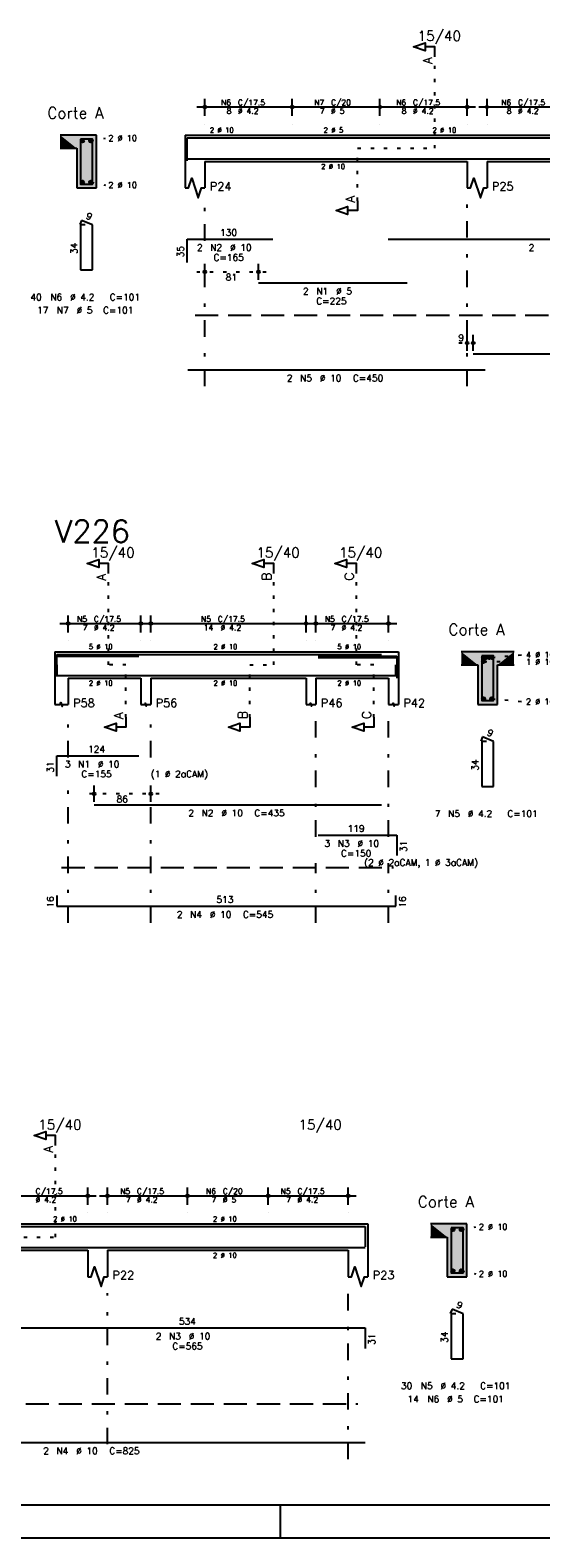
# Model space of a CAD drawing. Extents: x 0 to 119, y 0 to 84.
# Tile 5 of 16: x 56 to 71, y 0 to 46. Entities that reach past the tile are written whole.
import ezdxf

# ---------------------------------------------------------------- set-up
doc = ezdxf.new("R2010")
doc.units = 0
doc.header["$MEASUREMENT"] = 0
for name, pattern in [('ESTILO_TQS_0001', [1, 0.7, -0.3]), ('ESTILO_TQS_0002', [0.4, 0.1, -0.3]), ('ESTILO_TQS_0003', [1.5, 0.5, -0.4, 0.1, -0.5])]:
    doc.linetypes.add(name, pattern=pattern)
for name, color, linetype in [('1', 1, 'CONTINUOUS'), ('2', 2, 'CONTINUOUS'), ('4', 4, 'CONTINUOUS'), ('6', 6, 'CONTINUOUS'), ('7', 7, 'CONTINUOUS'), ('8', 8, 'CONTINUOUS'), ('9', 9, 'CONTINUOUS')]:
    doc.layers.add(name, color=color, linetype=linetype)
doc.styles.get("Standard").update_dxf_attribs({"font": 'ROMANS.SHX'})

msp = doc.modelspace()

# ---------------------------------------------------------------- linework, layer by layer
at = {"layer": '1', "linetype": 'ESTILO_TQS_0002'}
for p, q in [((68.08167, 42.04), (68.08167, 44.81)), ((57.65833, 42.265), (58.10333, 42.35)), ((65.73667, 40.455), (65.73667, 42.04)), ((65.73667, 42.04), (68.08167, 42.04)), ((57.65833, 41.015), (58.10333, 40.93)), ((60.86667, 38.3), (62.98667, 38.3)), ((68.80667, 36.15), (69.48667, 36.15)), ((58.20167, 26.41), (58.20167, 29.18)), ((63.20167, 26.41), (63.20167, 29.18)), ((65.70167, 26.41), (65.70167, 29.18)), ((69.55167, 26.515), (70.74667, 26.504)), ((69.80167, 26.635), (70.74667, 26.72)), ((58.72667, 26.41), (58.20167, 26.41)), ((58.72667, 24.825), (58.72667, 26.41)), ((62.47667, 24.825), (62.47667, 26.41)), ((62.47667, 26.41), (63.20167, 26.41)), ((66.22667, 26.41), (65.70167, 26.41)), ((66.22667, 24.825), (66.22667, 26.41)), ((69.80167, 25.385), (70.74667, 25.3)), ((59.72667, 22.51), (57.51397, 22.51)), ((56.595, 9.1), (56.595, 11.87)), ((68.875, 9.325), (69.32, 9.41)), ((54.43, 9.1), (56.595, 9.1)), ((68.875, 8.075), (69.32, 7.99))]:
    msp.add_line(p, q, dxfattribs=at)
at = {"layer": '1', "linetype": 'ESTILO_TQS_0001'}
for p, q in [((60.81667, 36.995), (77.23667, 36.995)), ((56.77667, 20.285), (66.82667, 20.285)), ((49.69, 4.055), (65.75, 4.055))]:
    msp.add_line(p, q, dxfattribs=at)
at = {"layer": '1', "linetype": 'Continuous'}
for p, q in [((63.400002, 0), (63.400002, 1)), ((0, 0), (118.900002, 0))]:
    msp.add_line(p, q, dxfattribs=at)
for centre in [(57.40833, 42.265), (57.65833, 42.265), (57.40833, 41.015), (57.65833, 41.015), (69.55167, 26.635), (69.55167, 26.515), (69.635003, 26.635), (69.718337, 26.635), (69.80167, 26.635), (69.55167, 25.385), (69.80167, 25.385), (68.625, 9.325), (68.875, 9.325), (68.625, 8.075), (68.875, 8.075)]:
    msp.add_circle(centre, 0.05, dxfattribs=at)
at = {"layer": '2', "linetype": 'Continuous'}
for p, q in [((61.11667, 43.02), (61.11667, 43.54)), ((63.75667, 43.02), (63.75667, 43.54)), ((63.75667, 43.02), (63.75667, 43.54)), ((66.41667, 43.02), (66.41667, 43.54)), ((66.41667, 43.02), (66.41667, 43.54)), ((69.05667, 43.02), (69.05667, 43.54)), ((69.65667, 43.02), (69.65667, 43.54)), ((60.86667, 43.29), (64.00667, 43.29)), ((63.50667, 43.29), (66.66667, 43.29)), ((66.16667, 43.29), (69.30667, 43.29)), ((69.40667, 43.29), (72.42667, 43.29)), ((57.83333, 42.44), (56.73333, 42.44)), ((57.83333, 40.84), (57.83333, 42.44)), ((60.51667, 42.44), (60.51667, 41.64)), ((60.51667, 42.44), (61.11667, 42.44)), ((61.11667, 42.77), (61.11667, 42.77)), ((61.11667, 42.44), (69.05667, 42.44)), ((63.75667, 42.77), (63.75667, 42.77)), ((63.75667, 42.77), (63.75667, 42.77)), ((66.41667, 42.77), (66.41667, 42.77)), ((66.41667, 42.77), (66.41667, 42.77)), ((69.05667, 42.77), (69.05667, 42.77)), ((69.05667, 42.44), (69.65667, 42.44)), ((69.65667, 42.77), (69.65667, 42.77)), ((69.65667, 42.44), (77.23667, 42.44)), ((56.73333, 42.04), (57.23333, 42.04)), ((57.23333, 42.04), (57.23333, 40.84)), ((60.51667, 41.64), (60.51667, 40.84)), ((61.11667, 41.64), (69.05667, 41.64)), ((61.11667, 41.64), (61.11667, 40.84)), ((69.05667, 41.64), (69.05667, 40.84)), ((69.65667, 41.64), (77.23667, 41.64)), ((69.65667, 41.64), (69.65667, 40.84)), ((57.23333, 40.84), (57.83333, 40.84)), ((61.11667, 38.06), (61.11667, 38.55)), ((62.73667, 38.06), (62.73667, 38.55)), ((61.11667, 37.96), (61.11667, 37.96)), ((62.73667, 37.96), (62.73667, 37.96)), ((69.05667, 35.91), (69.05667, 36.4)), ((69.23667, 35.91), (69.23667, 36.4)), ((69.05667, 35.81), (69.05667, 35.81)), ((69.23667, 35.81), (69.23667, 35.81)), ((56.97667, 27.39), (56.97667, 27.91)), ((59.17667, 27.39), (59.17667, 27.91)), ((59.47667, 27.39), (59.47667, 27.91)), ((64.17667, 27.39), (64.17667, 27.91)), ((64.47667, 27.39), (64.47667, 27.91)), ((66.67667, 27.39), (66.67667, 27.91)), ((56.72667, 27.66), (59.42667, 27.66)), ((59.22667, 27.66), (64.42667, 27.66)), ((64.22667, 27.66), (66.92667, 27.66)), ((56.97667, 27.14), (56.97667, 27.14)), ((59.17667, 27.14), (59.17667, 27.14)), ((59.47667, 27.14), (59.47667, 27.14)), ((64.17667, 27.14), (64.17667, 27.14)), ((64.47667, 27.14), (64.47667, 27.14)), ((66.67667, 27.14), (66.67667, 27.14)), ((56.57667, 26.81), (56.57667, 26.01)), ((56.57667, 26.81), (56.97667, 26.81)), ((56.97667, 26.81), (59.17667, 26.81)), ((59.17667, 26.81), (59.47667, 26.81)), ((59.47667, 26.81), (64.17667, 26.81)), ((64.17667, 26.81), (64.47667, 26.81)), ((64.47667, 26.81), (66.67667, 26.81)), ((66.67667, 26.81), (66.97667, 26.81)), ((66.97667, 26.81), (66.97667, 26.01)), ((70.47667, 26.81), (68.87667, 26.81)), ((56.57667, 26.01), (56.57667, 25.21)), ((56.97667, 26.01), (59.17667, 26.01)), ((56.97667, 26.01), (56.97667, 25.21)), ((59.17667, 26.01), (59.17667, 25.21)), ((59.47667, 26.01), (64.17667, 26.01)), ((59.47667, 26.01), (59.47667, 25.21)), ((64.17667, 26.01), (64.17667, 25.21)), ((64.47667, 26.01), (66.67667, 26.01)), ((64.47667, 26.01), (64.47667, 25.21)), ((66.67667, 26.01), (66.67667, 25.21)), ((66.97667, 26.01), (66.97667, 25.21)), ((68.87667, 26.41), (69.37667, 26.41)), ((69.37667, 26.41), (69.37667, 25.21)), ((69.97667, 25.21), (69.97667, 26.41)), ((69.97667, 26.41), (70.47667, 26.41)), ((69.37667, 25.21), (69.97667, 25.21)), ((57.76397, 22.27), (57.76397, 22.76)), ((59.47667, 22.27), (59.47667, 22.76)), ((57.76397, 22.17), (57.76397, 22.17)), ((59.47667, 22.17), (59.47667, 22.17)), ((57.57, 10.08), (57.57, 10.6)), ((58.17, 10.08), (58.17, 10.6)), ((60.59, 10.08), (60.59, 10.6)), ((60.59, 10.08), (60.59, 10.6)), ((63.03, 10.08), (63.03, 10.6)), ((63.03, 10.08), (63.03, 10.6)), ((65.45, 10.08), (65.45, 10.6)), ((54.8, 10.35), (57.82, 10.35)), ((57.92, 10.35), (60.84, 10.35)), ((60.34, 10.35), (63.28, 10.35)), ((62.78, 10.35), (65.7, 10.35)), ((57.57, 9.83), (57.57, 9.83)), ((58.17, 9.83), (58.17, 9.83)), ((60.59, 9.83), (60.59, 9.83)), ((60.59, 9.83), (60.59, 9.83)), ((63.03, 9.83), (63.03, 9.83)), ((63.03, 9.83), (63.03, 9.83)), ((65.45, 9.83), (65.45, 9.83)), ((49.99, 9.5), (57.57, 9.5)), ((57.57, 9.5), (58.17, 9.5)), ((58.17, 9.5), (65.45, 9.5)), ((65.45, 9.5), (66.05, 9.5)), ((66.05, 9.5), (66.05, 8.7)), ((69.05, 9.5), (67.95, 9.5)), ((69.05, 7.9), (69.05, 9.5)), ((49.99, 8.7), (57.57, 8.7)), ((57.57, 8.7), (57.57, 7.9)), ((58.17, 8.7), (65.45, 8.7)), ((58.17, 8.7), (58.17, 7.9)), ((65.45, 8.7), (65.45, 7.9)), ((66.05, 8.7), (66.05, 7.9)), ((67.95, 9.1), (68.45, 9.1)), ((68.45, 9.1), (68.45, 7.9)), ((68.45, 7.9), (69.05, 7.9))]:
    msp.add_line(p, q, dxfattribs=at)
at = {"layer": '2', "linetype": 'ESTILO_TQS_0003'}
for p, q in [((61.11667, 39.242), (61.11667, 40.34)), ((69.05667, 34.84), (69.05667, 40.34)), ((61.11667, 34.84), (61.11667, 38.438)), ((56.97667, 23.612), (56.97667, 24.71)), ((59.47667, 23.612), (59.47667, 24.71)), ((64.47667, 21.212), (64.47667, 24.71)), ((66.67667, 21.212), (66.67667, 24.71)), ((56.97667, 18.61), (56.97667, 22.808)), ((59.47667, 18.61), (59.47667, 22.808)), ((64.47667, 18.61), (64.47667, 20.408)), ((66.67667, 18.61), (66.67667, 20.408)), ((58.17, 2.832), (58.17, 7.4)), ((65.45, 2.38), (65.45, 7.4))]:
    msp.add_line(p, q, dxfattribs=at)
at = {"layer": '2', "linetype": 'Continuous'}
for points in [[(68.08167, 44.81), (68.08167, 45.11), (67.78167, 45.11), (67.78167, 44.99), (67.43167, 45.11), (67.78167, 45.23), (67.78167, 45.11)], [(60.51667, 40.84), (60.61667, 40.84), (60.71667, 41.14), (60.91667, 40.54), (61.01667, 40.84), (61.11667, 40.84)], [(69.05667, 40.84), (69.15667, 40.84), (69.25667, 41.14), (69.45667, 40.54), (69.55667, 40.84), (69.65667, 40.84)], [(65.73667, 40.455), (65.73667, 40.155), (65.43667, 40.155), (65.43667, 40.035), (65.08667, 40.155), (65.43667, 40.275), (65.43667, 40.155)], [(58.20167, 29.18), (58.20167, 29.48), (57.90167, 29.48), (57.90167, 29.36), (57.55167, 29.48), (57.90167, 29.6), (57.90167, 29.48)], [(63.20167, 29.18), (63.20167, 29.48), (62.90167, 29.48), (62.90167, 29.36), (62.55167, 29.48), (62.90167, 29.6), (62.90167, 29.48)], [(65.70167, 29.18), (65.70167, 29.48), (65.40167, 29.48), (65.40167, 29.36), (65.05167, 29.48), (65.40167, 29.6), (65.40167, 29.48)], [(56.57667, 25.21), (56.73667, 25.21), (56.75667, 25.27), (56.79667, 25.15), (56.81667, 25.21), (56.97667, 25.21)], [(59.17667, 25.21), (59.29667, 25.21), (59.31167, 25.255), (59.34167, 25.165), (59.35667, 25.21), (59.47667, 25.21)], [(64.17667, 25.21), (64.29667, 25.21), (64.31167, 25.255), (64.34167, 25.165), (64.35667, 25.21), (64.47667, 25.21)], [(66.67667, 25.21), (66.79667, 25.21), (66.81167, 25.255), (66.84167, 25.165), (66.85667, 25.21), (66.97667, 25.21)], [(58.72667, 24.825), (58.72667, 24.525), (58.42667, 24.525), (58.42667, 24.405), (58.07667, 24.525), (58.42667, 24.645), (58.42667, 24.525)], [(62.47667, 24.825), (62.47667, 24.525), (62.17667, 24.525), (62.17667, 24.405), (61.82667, 24.525), (62.17667, 24.645), (62.17667, 24.525)], [(66.22667, 24.825), (66.22667, 24.525), (65.92667, 24.525), (65.92667, 24.405), (65.57667, 24.525), (65.92667, 24.645), (65.92667, 24.525)], [(56.595, 11.87), (56.595, 12.17), (56.295, 12.17), (56.295, 12.05), (55.945, 12.17), (56.295, 12.29), (56.295, 12.17)], [(57.57, 7.9), (57.67, 7.9), (57.77, 8.2), (57.97, 7.6), (58.07, 7.9), (58.17, 7.9)], [(65.45, 7.9), (65.55, 7.9), (65.65, 8.2), (65.85, 7.6), (65.95, 7.9), (66.05, 7.9)]]:
    msp.add_lwpolyline(points, dxfattribs=at)
for centre, radius in [((61.11667, 43.29), 0.041625), ((61.11667, 43.29), 0.02075), ((63.75667, 43.29), 0.041625), ((63.75667, 43.29), 0.041625), ((63.75667, 43.29), 0.02075), ((63.75667, 43.29), 0.02075), ((66.41667, 43.29), 0.041625), ((66.41667, 43.29), 0.041625), ((66.41667, 43.29), 0.02075), ((66.41667, 43.29), 0.02075), ((69.05667, 43.29), 0.041625), ((69.05667, 43.29), 0.02075), ((69.65667, 43.29), 0.041625), ((69.65667, 43.29), 0.02075), ((61.11667, 38.3), 0.04), ((61.11667, 38.3), 0.02), ((62.73667, 38.3), 0.04), ((62.73667, 38.3), 0.02), ((69.05667, 36.15), 0.04), ((69.05667, 36.15), 0.02), ((69.23667, 36.15), 0.04), ((69.23667, 36.15), 0.02), ((56.97667, 27.66), 0.041625), ((56.97667, 27.66), 0.02075), ((59.17667, 27.66), 0.041625), ((59.17667, 27.66), 0.02075), ((59.47667, 27.66), 0.041625), ((59.47667, 27.66), 0.02075), ((64.17667, 27.66), 0.041625), ((64.17667, 27.66), 0.02075), ((64.47667, 27.66), 0.041625), ((64.47667, 27.66), 0.02075), ((66.67667, 27.66), 0.041625), ((66.67667, 27.66), 0.02075), ((57.76397, 22.51), 0.04), ((57.76397, 22.51), 0.02), ((59.47667, 22.51), 0.04), ((59.47667, 22.51), 0.02), ((57.57, 10.35), 0.041625), ((57.57, 10.35), 0.02075), ((58.17, 10.35), 0.041625), ((58.17, 10.35), 0.02075), ((60.59, 10.35), 0.041625), ((60.59, 10.35), 0.041625), ((60.59, 10.35), 0.02075), ((60.59, 10.35), 0.02075), ((63.03, 10.35), 0.041625), ((63.03, 10.35), 0.041625), ((63.03, 10.35), 0.02075), ((63.03, 10.35), 0.02075), ((65.45, 10.35), 0.041625), ((65.45, 10.35), 0.02075)]:
    msp.add_circle(centre, radius, dxfattribs=at)
at = {"layer": '4', "linetype": 'Continuous'}
for p, q in [((60.57667, 41.66), (60.57667, 42.36)), ((60.57667, 42.36), (63.17667, 42.36)), ((62.73667, 42.36), (67.23667, 42.36)), ((66.66771, 42.36), (77.16771, 42.36)), ((60.59667, 41.72), (69.59667, 41.72)), ((69.23667, 41.72), (77.03667, 41.72)), ((56.63667, 26.11), (56.63667, 26.73)), ((56.63667, 26.73), (59.11667, 26.73)), ((56.63667, 26.06), (56.63667, 26.68)), ((56.63667, 26.68), (59.11667, 26.68)), ((57.76397, 26.73), (66.46397, 26.73)), ((64.54667, 26.68), (66.92667, 26.68)), ((64.54667, 26.63), (66.92667, 26.63)), ((66.92667, 26.68), (66.92667, 26.06)), ((66.92667, 26.63), (66.92667, 26.01)), ((56.63667, 26.41), (56.63667, 26.09)), ((56.63667, 26.09), (66.89667, 26.09)), ((66.89667, 26.09), (66.89667, 26.41)), ((55.2882, 9.42), (65.9682, 9.42)), ((65.9682, 9.42), (65.9682, 8.8)), ((49.47, 8.78), (65.97, 8.78))]:
    msp.add_line(p, q, dxfattribs=at)
for points in [[(57.35333, 42.32), (57.35333, 40.96), (57.71333, 40.96), (57.71333, 42.32), (57.35333, 42.32)], [(69.49667, 26.69), (69.49667, 25.33), (69.85667, 25.33), (69.85667, 26.69), (69.49667, 26.69)], [(68.57, 9.38), (68.57, 8.02), (68.93, 8.02), (68.93, 9.38), (68.57, 9.38)]]:
    msp.add_lwpolyline(points, dxfattribs=at)
at = {"layer": '6', "linetype": 'Continuous'}
for p, q in [((57.381668, 39.86), (57.327223, 39.73102)), ((57.49333, 39.72), (57.35333, 39.72)), ((57.35333, 39.72), (57.35333, 38.36)), ((57.71333, 39.72), (57.381668, 39.86)), ((57.71333, 38.36), (57.71333, 39.72)), ((60.57667, 38.59), (60.57667, 39.29)), ((60.57667, 39.29), (63.17667, 39.29)), ((66.66771, 39.29), (77.16771, 39.29)), ((57.35333, 38.36), (57.71333, 38.36)), ((62.73667, 37.97), (67.23667, 37.97)), ((69.23667, 35.82), (77.03667, 35.82)), ((60.59667, 35.34), (69.59667, 35.34)), ((69.525008, 24.23), (69.470563, 24.10102)), ((69.85667, 24.09), (69.525008, 24.23)), ((69.63667, 24.09), (69.49667, 24.09)), ((69.49667, 24.09), (69.49667, 22.73)), ((69.85667, 22.73), (69.85667, 24.09)), ((56.63667, 23.04), (56.63667, 23.66)), ((56.63667, 23.66), (59.11667, 23.66)), ((69.49667, 22.73), (69.85667, 22.73)), ((57.76397, 22.18), (66.46397, 22.18)), ((64.54667, 21.26), (66.92667, 21.26)), ((66.92667, 21.26), (66.92667, 20.64)), ((56.63667, 19.43), (56.63667, 19.11)), ((66.89667, 19.11), (66.89667, 19.43)), ((56.63667, 19.11), (66.89667, 19.11)), ((68.598338, 6.92), (68.543893, 6.79102)), ((68.93, 6.78), (68.598338, 6.92)), ((68.71, 6.78), (68.57, 6.78)), ((68.57, 6.78), (68.57, 5.42)), ((68.93, 5.42), (68.93, 6.78)), ((55.2882, 6.35), (65.9682, 6.35)), ((65.9682, 6.35), (65.9682, 5.73)), ((68.57, 5.42), (68.93, 5.42)), ((49.47, 2.88), (65.97, 2.88))]:
    msp.add_line(p, q, dxfattribs=at)
at = {"layer": '8', "linetype": 'Continuous'}
msp.add_line((2.5, 1), (117.900002, 1), dxfattribs=at)
at = {"layer": '9', "linetype": 'Continuous'}
for points in [[(57.23333, 42.04), (57.83333, 42.44), (56.73333, 42.44)], [(57.23333, 42.04), (56.73333, 42.44), (56.73333, 42.04)], [(57.23333, 42.04), (57.83333, 40.84), (57.83333, 42.44)], [(57.23333, 42.04), (57.23333, 40.84), (57.83333, 40.84)], [(57.45833, 42.265), (57.38333, 42.308301), (57.361345, 42.282101)], [(57.45833, 42.265), (57.361345, 42.282101), (57.361345, 42.247899)], [(57.45833, 42.265), (57.361345, 42.247899), (57.38333, 42.221699)], [(57.45833, 42.265), (57.417012, 42.31424), (57.38333, 42.308301)], [(57.45833, 42.265), (57.38333, 42.221699), (57.417012, 42.21576)], [(57.45833, 42.265), (57.446632, 42.297139), (57.417012, 42.31424)], [(57.45833, 42.265), (57.417012, 42.21576), (57.446632, 42.232861)], [(57.45833, 42.265), (57.446632, 42.232861), (57.45833, 42.265)], [(57.70833, 42.265), (57.63333, 42.308301), (57.611345, 42.282101)], [(57.70833, 42.265), (57.611345, 42.282101), (57.611345, 42.247899)], [(57.70833, 42.265), (57.611345, 42.247899), (57.63333, 42.221699)], [(57.70833, 42.265), (57.667012, 42.31424), (57.63333, 42.308301)], [(57.70833, 42.265), (57.63333, 42.221699), (57.667012, 42.21576)], [(57.70833, 42.265), (57.696632, 42.297139), (57.667012, 42.31424)], [(57.70833, 42.265), (57.667012, 42.21576), (57.696632, 42.232861)], [(57.70833, 42.265), (57.696632, 42.232861), (57.70833, 42.265)], [(57.45833, 41.015), (57.38333, 41.058301), (57.361345, 41.032101)], [(57.45833, 41.015), (57.417012, 41.06424), (57.38333, 41.058301)], [(57.45833, 41.015), (57.446632, 41.047139), (57.417012, 41.06424)], [(57.70833, 41.015), (57.63333, 41.058301), (57.611345, 41.032101)], [(57.70833, 41.015), (57.667012, 41.06424), (57.63333, 41.058301)], [(57.70833, 41.015), (57.696632, 41.047139), (57.667012, 41.06424)], [(57.45833, 41.015), (57.361345, 41.032101), (57.361345, 40.997899)], [(57.45833, 41.015), (57.361345, 40.997899), (57.38333, 40.971699)], [(57.45833, 41.015), (57.38333, 40.971699), (57.417012, 40.96576)], [(57.45833, 41.015), (57.417012, 40.96576), (57.446632, 40.982861)], [(57.45833, 41.015), (57.446632, 40.982861), (57.45833, 41.015)], [(57.70833, 41.015), (57.611345, 41.032101), (57.611345, 40.997899)], [(57.70833, 41.015), (57.611345, 40.997899), (57.63333, 40.971699)], [(57.70833, 41.015), (57.63333, 40.971699), (57.667012, 40.96576)], [(57.70833, 41.015), (57.667012, 40.96576), (57.696632, 40.982861)], [(57.70833, 41.015), (57.696632, 40.982861), (57.70833, 41.015)], [(68.87667, 26.81), (68.87667, 26.41), (69.37667, 26.41)], [(68.87667, 26.81), (69.37667, 26.41), (70.47667, 26.81)], [(69.37667, 26.41), (69.97667, 26.41), (70.47667, 26.81)], [(69.60167, 26.635), (69.52667, 26.678301), (69.504685, 26.652101)], [(69.60167, 26.635), (69.504685, 26.652101), (69.504685, 26.617899)], [(69.60167, 26.635), (69.504685, 26.617899), (69.52667, 26.591699)], [(69.60167, 26.515), (69.52667, 26.558301), (69.504685, 26.532101)], [(69.60167, 26.515), (69.504685, 26.532101), (69.504685, 26.497899)], [(69.60167, 26.515), (69.504685, 26.497899), (69.52667, 26.471699)], [(69.60167, 26.635), (69.560352, 26.68424), (69.52667, 26.678301)], [(69.60167, 26.635), (69.52667, 26.591699), (69.560352, 26.58576)], [(69.60167, 26.515), (69.560352, 26.56424), (69.52667, 26.558301)], [(69.60167, 26.515), (69.52667, 26.471699), (69.560352, 26.46576)], [(69.60167, 26.635), (69.589972, 26.667139), (69.560352, 26.68424)], [(69.60167, 26.635), (69.560352, 26.58576), (69.589972, 26.602861)], [(69.60167, 26.515), (69.589972, 26.547139), (69.560352, 26.56424)], [(69.60167, 26.515), (69.560352, 26.46576), (69.589972, 26.482861)], [(69.685003, 26.635), (69.610003, 26.678301), (69.588019, 26.652101)], [(69.685003, 26.635), (69.588019, 26.652101), (69.588019, 26.617899)], [(69.685003, 26.635), (69.588019, 26.617899), (69.610003, 26.591699)], [(69.60167, 26.635), (69.589972, 26.602861), (69.60167, 26.635)], [(69.60167, 26.515), (69.589972, 26.482861), (69.60167, 26.515)], [(69.685003, 26.635), (69.643686, 26.68424), (69.610003, 26.678301)], [(69.685003, 26.635), (69.610003, 26.591699), (69.643686, 26.58576)], [(69.685003, 26.635), (69.673306, 26.667139), (69.643686, 26.68424)], [(69.685003, 26.635), (69.643686, 26.58576), (69.673306, 26.602861)], [(69.768337, 26.635), (69.693337, 26.678301), (69.671352, 26.652101)], [(69.768337, 26.635), (69.671352, 26.652101), (69.671352, 26.617899)], [(69.768337, 26.635), (69.671352, 26.617899), (69.693337, 26.591699)], [(69.685003, 26.635), (69.673306, 26.602861), (69.685003, 26.635)], [(69.768337, 26.635), (69.727019, 26.68424), (69.693337, 26.678301)], [(69.768337, 26.635), (69.693337, 26.591699), (69.727019, 26.58576)], [(69.768337, 26.635), (69.756639, 26.667139), (69.727019, 26.68424)], [(69.768337, 26.635), (69.727019, 26.58576), (69.756639, 26.602861)], [(69.85167, 26.635), (69.77667, 26.678301), (69.754685, 26.652101)], [(69.85167, 26.635), (69.754685, 26.652101), (69.754685, 26.617899)], [(69.85167, 26.635), (69.754685, 26.617899), (69.77667, 26.591699)], [(69.768337, 26.635), (69.756639, 26.602861), (69.768337, 26.635)], [(69.85167, 26.635), (69.810352, 26.68424), (69.77667, 26.678301)], [(69.85167, 26.635), (69.77667, 26.591699), (69.810352, 26.58576)], [(69.85167, 26.635), (69.839972, 26.667139), (69.810352, 26.68424)], [(69.85167, 26.635), (69.810352, 26.58576), (69.839972, 26.602861)], [(69.85167, 26.635), (69.839972, 26.602861), (69.85167, 26.635)], [(69.97667, 26.41), (70.47667, 26.41), (70.47667, 26.81)], [(69.37667, 25.21), (69.97667, 25.21), (69.37667, 26.41)], [(69.97667, 25.21), (69.97667, 26.41), (69.37667, 26.41)], [(69.60167, 25.385), (69.52667, 25.428301), (69.504685, 25.402101)], [(69.60167, 25.385), (69.504685, 25.402101), (69.504685, 25.367899)], [(69.60167, 25.385), (69.504685, 25.367899), (69.52667, 25.341699)], [(69.60167, 25.385), (69.560352, 25.43424), (69.52667, 25.428301)], [(69.60167, 25.385), (69.52667, 25.341699), (69.560352, 25.33576)], [(69.60167, 25.385), (69.589972, 25.417139), (69.560352, 25.43424)], [(69.60167, 25.385), (69.560352, 25.33576), (69.589972, 25.352861)], [(69.60167, 25.385), (69.589972, 25.352861), (69.60167, 25.385)], [(69.85167, 25.385), (69.77667, 25.428301), (69.754685, 25.402101)], [(69.85167, 25.385), (69.754685, 25.402101), (69.754685, 25.367899)], [(69.85167, 25.385), (69.754685, 25.367899), (69.77667, 25.341699)], [(69.85167, 25.385), (69.810352, 25.43424), (69.77667, 25.428301)], [(69.85167, 25.385), (69.77667, 25.341699), (69.810352, 25.33576)], [(69.85167, 25.385), (69.839972, 25.417139), (69.810352, 25.43424)], [(69.85167, 25.385), (69.810352, 25.33576), (69.839972, 25.352861)], [(69.85167, 25.385), (69.839972, 25.352861), (69.85167, 25.385)], [(68.45, 9.1), (69.05, 9.5), (67.95, 9.5)], [(68.45, 9.1), (67.95, 9.5), (67.95, 9.1)], [(68.45, 9.1), (69.05, 7.9), (69.05, 9.5)], [(68.675, 9.325), (68.6, 9.368301), (68.578015, 9.342101)], [(68.675, 9.325), (68.578015, 9.342101), (68.578015, 9.307899)], [(68.675, 9.325), (68.578015, 9.307899), (68.6, 9.281699)], [(68.675, 9.325), (68.633682, 9.37424), (68.6, 9.368301)], [(68.675, 9.325), (68.6, 9.281699), (68.633682, 9.27576)], [(68.675, 9.325), (68.663302, 9.357139), (68.633682, 9.37424)], [(68.675, 9.325), (68.633682, 9.27576), (68.663302, 9.292861)], [(68.675, 9.325), (68.663302, 9.292861), (68.675, 9.325)], [(68.925, 9.325), (68.85, 9.368301), (68.828015, 9.342101)], [(68.925, 9.325), (68.828015, 9.342101), (68.828015, 9.307899)], [(68.925, 9.325), (68.828015, 9.307899), (68.85, 9.281699)], [(68.925, 9.325), (68.883682, 9.37424), (68.85, 9.368301)], [(68.925, 9.325), (68.85, 9.281699), (68.883682, 9.27576)], [(68.925, 9.325), (68.913302, 9.357139), (68.883682, 9.37424)], [(68.925, 9.325), (68.883682, 9.27576), (68.913302, 9.292861)], [(68.925, 9.325), (68.913302, 9.292861), (68.925, 9.325)], [(68.45, 9.1), (68.45, 7.9), (69.05, 7.9)], [(68.675, 8.075), (68.6, 8.118301), (68.578015, 8.092101)], [(68.675, 8.075), (68.578015, 8.092101), (68.578015, 8.057899)], [(68.675, 8.075), (68.578015, 8.057899), (68.6, 8.031699)], [(68.675, 8.075), (68.633682, 8.12424), (68.6, 8.118301)], [(68.675, 8.075), (68.6, 8.031699), (68.633682, 8.02576)], [(68.675, 8.075), (68.663302, 8.107139), (68.633682, 8.12424)], [(68.675, 8.075), (68.633682, 8.02576), (68.663302, 8.042861)], [(68.675, 8.075), (68.663302, 8.042861), (68.675, 8.075)], [(68.925, 8.075), (68.85, 8.118301), (68.828015, 8.092101)], [(68.925, 8.075), (68.828015, 8.092101), (68.828015, 8.057899)], [(68.925, 8.075), (68.828015, 8.057899), (68.85, 8.031699)], [(68.925, 8.075), (68.883682, 8.12424), (68.85, 8.118301)], [(68.925, 8.075), (68.85, 8.031699), (68.883682, 8.02576)], [(68.925, 8.075), (68.913302, 8.107139), (68.883682, 8.12424)], [(68.925, 8.075), (68.883682, 8.02576), (68.913302, 8.042861)], [(68.925, 8.075), (68.913302, 8.042861), (68.925, 8.075)]]:
    msp.add_solid(points, dxfattribs=at)

# ---------------------------------------------------------------- texts
at = {"layer": '2', "linetype": 'Continuous'}
for s, height, p in [('15/40', 0.3, (67.55667, 45.29)), ('N6', 0.17, (61.60367, 43.341)), ('C/17.5', 0.17, (62.11367, 43.341)), ('N7', 0.17, (64.42367, 43.341)), ('C/20', 0.17, (64.93367, 43.341)), ('N6', 0.17, (66.90367, 43.341)), ('C/17.5', 0.17, (67.41367, 43.341)), ('N6', 0.17, (70.08367, 43.341)), ('C/17.5', 0.17, (70.59367, 43.341)), ('Corte A', 0.34, (56.34333, 42.94)), ('8', 0.17, (61.77367, 43.086)), ('%%c 4.2', 0.17, (62.11367, 43.086)), ('7', 0.17, (64.59367, 43.086)), ('%%c 5', 0.17, (64.93367, 43.086)), ('8', 0.17, (67.07367, 43.086)), ('%%c 4.2', 0.17, (67.41367, 43.086)), ('8', 0.17, (70.25367, 43.086)), ('%%c 4.2', 0.17, (70.59367, 43.086)), ('2 %%c 10', 0.18, (58.19333, 42.26)), ('2 %%c 10', 0.15, (61.26667, 42.515)), ('2 %%c 5', 0.15, (64.71167, 42.515)), ('2 %%c 10', 0.15, (68.00667, 42.515)), ('2 %%c 10', 0.15, (64.63667, 41.415)), ('2 %%c 10', 0.18, (58.19333, 40.84)), ('P24', 0.25, (61.26667, 40.765)), ('P25', 0.25, (69.80667, 40.765)), ('130', 0.2, (61.57667, 39.39)), ('2', 0.2, (60.87667, 38.94)), ('N2', 0.2, (61.27667, 38.94)), ('C=165', 0.2, (61.37667, 38.64)), ('%%c 10', 0.2, (61.87667, 38.94)), ('2', 0.2, (70.91771, 38.94)), ('81', 0.2, (61.74667, 38.04)), ('40', 0.2, (55.83333, 37.44)), ('N6', 0.2, (56.43333, 37.44)), ('%%c 4.2', 0.2, (57.03333, 37.44)), ('C=101', 0.2, (58.23333, 37.44)), ('2', 0.2, (64.08667, 37.62)), ('C=225', 0.2, (64.48667, 37.32)), ('N1', 0.2, (64.48667, 37.62)), ('%%c 5', 0.2, (65.08667, 37.62)), ('17', 0.2, (56.03333, 37.04)), ('N7', 0.2, (56.63333, 37.04)), ('%%c 5', 0.2, (57.23333, 37.04)), ('C=101', 0.2, (58.03333, 37.04)), ('9', 0.2, (68.790003, 36.21)), ('2', 0.2, (63.59667, 34.99)), ('N5', 0.2, (63.99667, 34.99)), ('%%c 10', 0.2, (64.59667, 34.99)), ('C=450', 0.2, (65.59667, 34.99)), ('15/40', 0.3, (57.67667, 29.66)), ('15/40', 0.3, (62.67667, 29.66)), ('15/40', 0.3, (65.17667, 29.66)), ('N5', 0.17, (57.24367, 27.711)), ('C/17.5', 0.17, (57.75367, 27.711)), ('N5', 0.17, (60.99367, 27.711)), ('C/17.5', 0.17, (61.50367, 27.711)), ('N5', 0.17, (64.74367, 27.711)), ('C/17.5', 0.17, (65.25367, 27.711)), ('7', 0.17, (57.41367, 27.456)), ('%%c 4.2', 0.17, (57.75367, 27.456)), ('14', 0.17, (61.07867, 27.456)), ('%%c 4.2', 0.17, (61.58867, 27.456)), ('7', 0.17, (64.91367, 27.456)), ('%%c 4.2', 0.17, (65.25367, 27.456)), ('Corte A', 0.34, (68.48667, 27.31)), ('5 %%c 10', 0.15, (57.60167, 26.885)), ('2 %%c 10', 0.15, (61.37667, 26.885)), ('5 %%c 10', 0.15, (65.12667, 26.885)), ('4 %%c 10', 0.18, (70.83667, 26.63)), ('1 %%c 10', 0.18, (70.83667, 26.414)), ('2 %%c 10', 0.15, (57.60167, 25.785)), ('2 %%c 10', 0.15, (61.37667, 25.785)), ('2 %%c 10', 0.15, (65.12667, 25.785)), ('P58', 0.25, (57.12667, 25.135)), ('P56', 0.25, (59.62667, 25.135)), ('P46', 0.25, (64.62667, 25.135)), ('P42', 0.25, (67.12667, 25.135)), ('2 %%c 10', 0.18, (70.83667, 25.21)), ('124', 0.2, (57.57667, 23.76)), ('3', 0.2, (56.87667, 23.31)), ('N1', 0.2, (57.27667, 23.31)), ('%%c 10', 0.2, (57.87667, 23.31)), ('C=155', 0.2, (57.37667, 23.01)), ('(1 %%c 2aCAM)', 0.2, (59.47667, 23.01)), ('86', 0.2, (58.44032, 22.25)), ('2', 0.2, (60.61397, 21.83)), ('N2', 0.2, (61.01397, 21.83)), ('%%c 10', 0.2, (61.61397, 21.83)), ('C=435', 0.2, (62.61397, 21.83)), ('7', 0.2, (68.07667, 21.81)), ('N5', 0.2, (68.47667, 21.81)), ('%%c 4.2', 0.2, (69.07667, 21.81)), ('C=101', 0.2, (70.27667, 21.81)), ('119', 0.2, (65.43667, 21.36)), ('3', 0.2, (64.73667, 20.91)), ('N3', 0.2, (65.13667, 20.91)), ('%%c 10', 0.2, (65.73667, 20.91)), ('C=150', 0.2, (65.23667, 20.61)), ('(2 %%c 2aCAM, 1 %%c 3aCAM)', 0.2, (65.93667, 20.33)), ('513', 0.2, (61.46667, 19.21)), ('2', 0.2, (60.26667, 18.76)), ('N4', 0.2, (60.66667, 18.76)), ('%%c 10', 0.2, (61.26667, 18.76)), ('C=545', 0.2, (62.26667, 18.76)), ('15/40', 0.3, (56.07, 12.35)), ('15/40', 0.3, (63.95, 12.35)), ('C/17.5', 0.17, (55.987, 10.401)), ('N5', 0.17, (58.547, 10.401)), ('C/17.5', 0.17, (59.057, 10.401)), ('N6', 0.17, (61.147, 10.401)), ('C/20', 0.17, (61.657, 10.401)), ('N5', 0.17, (63.407, 10.401)), ('C/17.5', 0.17, (63.917, 10.401)), ('%%c 4.2', 0.17, (55.987, 10.146)), ('7', 0.17, (58.717, 10.146)), ('%%c 4.2', 0.17, (59.057, 10.146)), ('7', 0.17, (61.317, 10.146)), ('%%c 5', 0.17, (61.657, 10.146)), ('7', 0.17, (63.577, 10.146)), ('%%c 4.2', 0.17, (63.917, 10.146)), ('Corte A', 0.34, (67.56, 10)), ('2 %%c 10', 0.15, (56.52, 9.575)), ('2 %%c 10', 0.15, (61.36, 9.575)), ('2 %%c 10', 0.18, (69.41, 9.32)), ('2 %%c 10', 0.15, (61.36, 8.475)), ('P22', 0.25, (58.32, 7.825)), ('P23', 0.25, (66.2, 7.825)), ('2 %%c 10', 0.18, (69.41, 7.9)), ('534', 0.2, (60.3282, 6.45)), ('2', 0.2, (59.6282, 6)), ('N3', 0.2, (60.0282, 6)), ('%%c 10', 0.2, (60.6282, 6)), ('C=565', 0.2, (60.1282, 5.7)), ('30', 0.2, (67.05, 4.5)), ('N5', 0.2, (67.65, 4.5)), ('%%c 4.2', 0.2, (68.25, 4.5)), ('C=101', 0.2, (69.45, 4.5)), ('14', 0.2, (67.25, 4.1)), ('N6', 0.2, (67.85, 4.1)), ('%%c 5', 0.2, (68.45, 4.1)), ('C=101', 0.2, (69.25, 4.1)), ('%%c 10', 0.2, (57.22, 2.53)), ('2', 0.2, (56.22, 2.53)), ('N4', 0.2, (56.62, 2.53)), ('C=825', 0.2, (58.22, 2.53))]:
    msp.add_text(s, height=height, dxfattribs=at).set_placement(p)
for s, height, rotation, p in [('A', 0.272, 90, (68.00007, 44.5924)), ('A', 0.272, 90, (65.65507, 40.4006)), ('9', 0.2, 337.11462, (57.494259, 39.921017)), ('34', 0.2, 90, (57.25333, 38.84)), ('35', 0.2, 90, (60.47667, 38.74)), ('A', 0.272, 90, (58.12007, 28.9624)), ('B', 0.272, 90, (63.12007, 28.9624)), ('C', 0.272, 90, (65.62007, 28.9624)), ('A', 0.272, 90, (58.64507, 24.7706)), ('B', 0.272, 90, (62.39507, 24.7706)), ('C', 0.272, 90, (66.14507, 24.7706)), ('9', 0.2, 337.11462, (69.637599, 24.291017)), ('31', 0.2, 90, (56.53667, 23.15)), ('34', 0.2, 90, (69.39667, 23.21)), ('31', 0.2, 90, (67.22667, 20.75)), ('16', 0.2, 90, (56.53667, 19.07)), ('16', 0.2, 90, (67.19667, 19.07)), ('A', 0.272, 90, (56.5134, 11.6524)), ('9', 0.2, 337.11462, (68.710929, 6.981017)), ('31', 0.2, 90, (66.2682, 5.84)), ('34', 0.2, 90, (68.47, 5.9))]:
    msp.add_text(s, height=height, rotation=rotation, dxfattribs=at).set_placement(p)
at = {"layer": '7', "linetype": 'Continuous'}
msp.add_text('V226', height=0.68, dxfattribs=at).set_placement((56.57667, 30.11))

doc.saveas('drawing.dxf')
